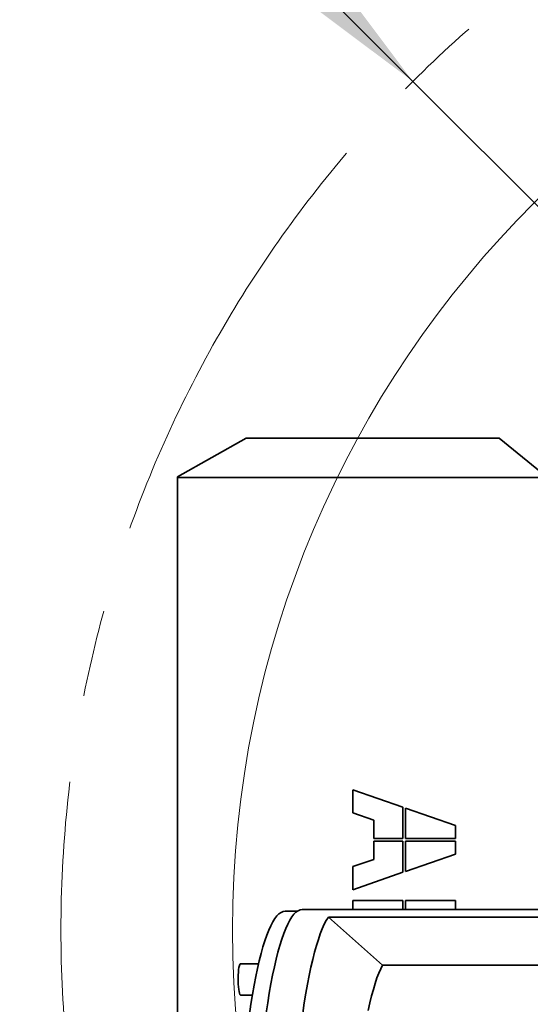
# Model space of a CAD drawing. Header units: millimetres. Extents: x 0 to 12115, y 0 to 8400.
# Tile 62 of 123: x 6272 to 6569, y 1389 to 1963. Entities that reach past the tile are written whole.
import ezdxf

# ---------------------------------------------------------------- set-up
doc = ezdxf.new("R2010")
doc.units = ezdxf.units.MM
doc.header["$LTSCALE"] = 20
doc.linetypes.add('CENTERX2', pattern=[20.32, 12.7, -2.54, 2.54, -2.54])
doc.layers.add('SVART_TEXT', color=7, linetype='Continuous')
doc.styles.add('SLDTEXTSTYLE0', font='TXT', dxfattribs={"width": 0.605})
doc.dimstyles.new('SLDDIMSTYLE16', dxfattribs={"dimtxt": 70, "dimasz": 70, "dimexe": 0, "dimexo": 0.0625, "dimgap": 17.5, "dimtad": 0, "dimtih": 1, "dimtoh": 1, "dimdec": 0, "dimrnd": 1e-09, "dimzin": 12, "dimdsep": 46, "dimtxsty": 'SLDTEXTSTYLE0', "dimsah": 1, "dimcen": 0, "dimadec": 0, "dimazin": 3, "dimtfac": 1, "dimtofl": 0, "dimtmove": 0, "dimatfit": 3, "dimfxl": 1, "dimfrac": 2, "dimtolj": 1, "dimtzin": 12, "dimarcsym": 0})

# ---------------------------------------------------------------- blocks, each defined once
blk = doc.blocks.new('_D_76')
at = {"layer": 'SVART_TEXT'}
for p, q in [((6394.36, 2033.19), (5364.53, 2033.19)), ((6500.62, 1926.92), (6394.36, 2033.19)), ((6995.56, 1431.91), (6500.62, 1926.92))]:
    blk.add_line(p, q, dxfattribs=at)
blk.add_solid([(6500.62, 1926.92), (6458.2, 1983.49), (6444.06, 1969.35)], dxfattribs=at)
at = {"layer": 'SVART_TEXT', "char_height": 70, "attachment_point": 1, "style": 'SLDTEXTSTYLE0'}
for s, insert in [('R700', (5364.53, 2338.29)), ('Smallest circumscribed', (5364.53, 2230.86)), ('radius axis 1 back side.', (5364.53, 2123.43))]:
    blk.add_mtext(s, dxfattribs=dict(at, insert=insert))

msp = doc.modelspace()

# ---------------------------------------------------------------- linework, layer by layer
at = {"color": 7, "linetype": 'Continuous', "lineweight": 35}
for p, q in [((6403.562866, 1718.855201), (6363.562866, 1696.197506)), ((6550.978418, 1718.855201), (6403.562866, 1718.855201)), ((6578.07364, 1696.599353), (6550.978418, 1718.855201)), ((6363.562866, 1695.795659), (6363.562866, 1696.197506)), ((6363.562866, 1695.795659), (6363.562866, 1168.022101)), ((6363.562866, 1695.795659), (6578.318253, 1695.795659)), ((6465.726545, 1513.71888), (6465.726545, 1500.21888)), ((6494.819045, 1503.549669), (6465.726545, 1513.71888)), ((6465.726545, 1500.21888), (6477.876545, 1495.971878)), ((6494.819045, 1485.30138), (6494.819045, 1503.549669)), ((6525.396545, 1492.86138), (6496.304045, 1503.030591)), ((6496.304045, 1503.030591), (6496.304045, 1485.30138)), ((6477.876545, 1495.971878), (6477.876545, 1485.30138)), ((6525.396545, 1485.30138), (6525.396545, 1492.86138)), ((6477.876545, 1485.30138), (6494.819045, 1485.30138)), ((6494.819045, 1483.81638), (6477.876545, 1483.81638)), ((6477.876545, 1483.81638), (6477.876545, 1473.145882)), ((6494.819045, 1465.568091), (6494.819045, 1483.81638)), ((6496.304045, 1485.30138), (6525.396545, 1485.30138)), ((6525.396545, 1483.81638), (6496.304045, 1483.81638)), ((6496.304045, 1483.81638), (6496.304045, 1466.087169)), ((6525.396545, 1476.25638), (6525.396545, 1483.81638)), ((6496.304045, 1466.087169), (6525.396545, 1476.25638)), ((6477.876545, 1473.145882), (6465.726545, 1468.89888)), ((6465.726545, 1468.89888), (6465.726545, 1455.39888)), ((6465.726545, 1455.39888), (6494.819045, 1465.568091)), ((6465.726545, 1449.18888), (6465.726545, 1443.90888)), ((6494.819045, 1449.18888), (6465.726545, 1449.18888)), ((6494.819045, 1443.90888), (6494.819045, 1449.18888)), ((6496.304045, 1449.18888), (6496.304045, 1443.90888)), ((6525.396545, 1449.18888), (6496.304045, 1449.18888)), ((6525.396545, 1443.90888), (6525.396545, 1449.18888)), ((6433.262782, 1442.90888), (6426.294358, 1442.90888)), ((6583.723458, 1443.90888), (6436.189597, 1443.90888)), ((6595.016862, 1439.477107), (6451.390126, 1439.477107)), ((6451.390126, 1439.477107), (6483.018131, 1411.424364)), ((6410.731299, 1412.276478), (6400.161518, 1412.276478)), ((6483.018131, 1411.424364), (6636.713609, 1411.424364)), ((6400.161518, 1394.006478), (6407.109803, 1394.006478))]:
    msp.add_line(p, q, dxfattribs=at)
at = {"color": 7, "linetype": 'Continuous', "lineweight": 35, "flags": 128}
for points in [[(6405.367059, 1382.86577), (6406.249756, 1388.732282), (6407.166699, 1394.341114), (6408.116321, 1399.682684), (6409.097, 1404.747867), (6410.10706, 1409.528008), (6411.144777, 1414.014941), (6412.208376, 1418.200999), (6413.29604, 1422.079031), (6414.405912, 1425.642412), (6415.536096, 1428.885053), (6416.684659, 1431.801415), (6417.849641, 1434.386514), (6419.02905, 1436.635935), (6420.220872, 1438.545833), (6421.42307, 1440.112947), (6422.633591, 1441.334599), (6423.850367, 1442.208701), (6425.071317, 1442.73376), (6426.294358, 1442.90888)], [(6436.189597, 1443.90888), (6434.96059, 1443.732906), (6433.733684, 1443.205286), (6432.510973, 1442.326919), (6431.294547, 1441.099309), (6430.086484, 1439.52455), (6428.888849, 1437.605335), (6427.703686, 1435.344941), (6426.533022, 1432.747232), (6425.378855, 1429.816644), (6424.243159, 1426.558185), (6423.127873, 1422.977422), (6422.034903, 1419.080473), (6420.966115, 1414.873995), (6419.923337, 1410.365175), (6418.908349, 1405.561716), (6417.922887, 1400.471825), (6416.968632, 1395.104198), (6416.047216, 1389.468006), (6415.160213, 1383.572877)], [(6451.390126, 1439.477107), (6450.193778, 1437.55033), (6449.009937, 1435.283029), (6447.840621, 1432.67907), (6446.687826, 1429.742895), (6445.553516, 1426.479513), (6444.439627, 1422.89449), (6443.348059, 1418.99394), (6442.280674, 1414.784517), (6441.239292, 1410.2734), (6440.22569, 1405.468284), (6439.241596, 1400.377366), (6438.288689, 1395.009328), (6437.368595, 1389.373326), (6436.482882, 1383.478975)], [(6400.161518, 1412.276478), (6400.01473, 1412.219718), (6399.761862, 1411.846924), (6399.524352, 1411.139584), (6399.311328, 1410.124882), (6399.130977, 1408.841811), (6398.990228, 1407.33968), (6398.894492, 1405.676214), (6398.847447, 1403.91534), (6398.8509, 1402.124726), (6398.90472, 1400.373186), (6399.006838, 1398.72803), (6399.15333, 1397.25248), (6399.338566, 1396.003241), (6399.555427, 1395.028321)], [(6483.018131, 1411.424364), (6481.901773, 1409.279286), (6480.800418, 1406.789792), (6479.716277, 1403.960884), (6478.65153, 1400.798247), (6477.608317, 1397.308239), (6476.588735, 1393.497873), (6475.594832, 1389.374807), (6474.628607, 1384.947328)], [(6399.555427, 1395.028321), (6399.79558, 1394.365184), (6400.049796, 1394.039316), (6400.161518, 1394.006478)]]:
    msp.add_lwpolyline(points, dxfattribs=at)
at = {"color": 7, "linetype": 'CENTERX2', "lineweight": 18}
msp.add_circle((6995.561545, 1431.90888), 700, dxfattribs=at)
at = {"color": 7, "linetype": 'Continuous', "lineweight": 18}
msp.add_circle((6995.561545, 1431.90888), 600, dxfattribs=at)

# ---------------------------------------------------------------- dimensions: what is measured, and where the dimension line sits
at = {"layer": 'SVART_TEXT'}
dim = msp.add_radius_dim(center=(6995.561545, 1431.90888), mpoint=(6500.622418, 1926.919244), text='<>\\PSmallest circumscribed\\Pradius axis 1 back side.', dimstyle='SLDDIMSTYLE16', dxfattribs=at)
dim.commit()
dim.dimension.update_dxf_attribs({"geometry": '_D_76', "text_midpoint": (5864.447324, 2194.338754), "dimtype": 164})

doc.saveas('drawing.dxf')
